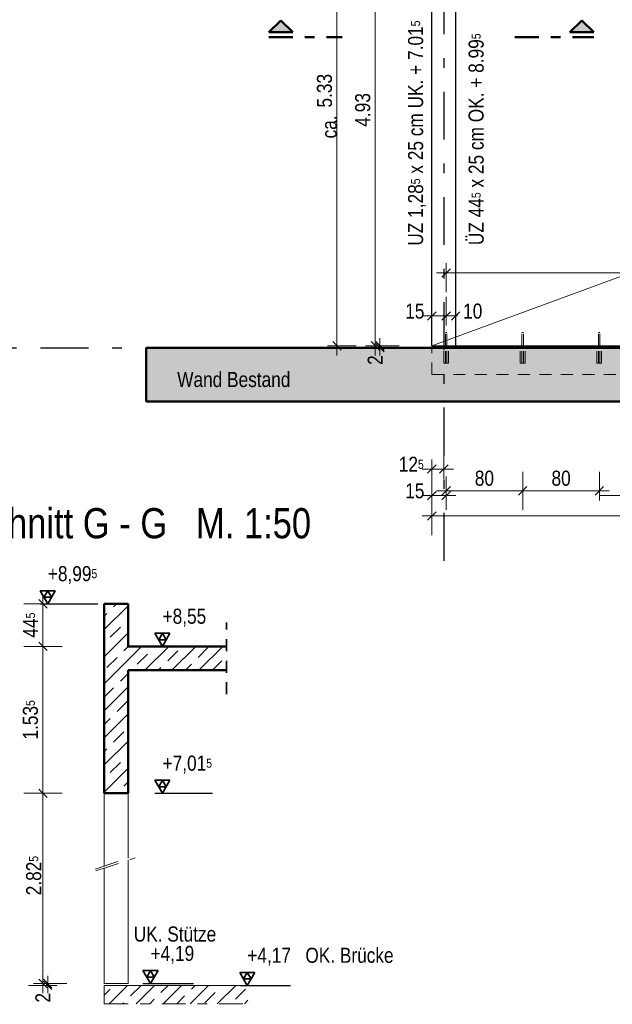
# Model space of a CAD drawing. Header units: millimetres. Extents: x 0 to 78.9, y -26.7 to 42.
# Tile 11 of 68: x 19.4 to 25.6, y 8 to 18.3. Entities that reach past the tile are written whole.
import ezdxf

# ---------------------------------------------------------------- set-up
doc = ezdxf.new("R2010")
doc.units = ezdxf.units.MM
for name, pattern in [('DASHDOT', [1, 0.5, -0.25, 0, -0.25]), ('DASHDOTX2', [2, 1, -0.5, 0, -0.5]), ('HIDDEN', [0.375, 0.25, -0.125])]:
    doc.linetypes.add(name, pattern=pattern)
for name, color, linetype, lineweight in [('Achsen', 7, 'Continuous', 20), ('Schraffuren', 7, 'Continuous', 20), ('Texte', 7, 'Continuous', 20)]:
    doc.layers.add(name, color=color, linetype=linetype, lineweight=lineweight)
doc.styles.add('Arial Narrow', font='ARIALN.TTF')
doc.dimstyles.new('Arch_Strakon_dimstyle', dxfattribs={"dimtxt": 11.25, "dimasz": 1, "dimexe": 1.25, "dimexo": 0.0625, "dimgap": 1, "dimtad": 0, "dimdec": 5, "dimzin": 12, "dimdsep": 46, "dimtxsty": 'Arial Narrow', "dimblk": 'Arrowhead_Tick', "dimsah": 1, "dimcen": 0, "dimse1": 1, "dimse2": 1, "dimclrd": 6, "dimclrt": 3, "dimazin": 0, "dimtfac": 1, "dimtdec": 4, "dimtmove": 0, "dimatfit": 3, "dimldrblk": 'NONE', "dimfxl": 1, "dimtvp": 1, "dimtolj": 1, "dimtzin": 0, "dimlwd": 13, "dimarcsym": 2})
pattern_1 = [(45, (0, 0), (-0.1414214, 0.1414214), [0.15, -0.1]), (45, (-0.07071, 0.07071), (-0.1414214, 0.1414214), [])]

# ---------------------------------------------------------------- blocks, each defined once
blk = doc.blocks.new('Arrowhead_Tick')
at = {"color": 0, "linetype": 'Continuous', "lineweight": -2}
for p, q in [((0, 20), (0, -10)), ((-1, 0), (0, 0)), ((10, 0), (0, 0))]:
    blk.add_line(p, q, dxfattribs=at)
at = {"color": 2, "linetype": 'Continuous', "lineweight": 35}
blk.add_line((4.4, 4.4), (-4.4, -4.4), dxfattribs=at)
blk = doc.blocks.new('*D336')
at = {"layer": 'Achsen', "color": 6, "linetype": 'Continuous', "lineweight": 13}
for p, q in [((23.15, 14.898), (23.15, 14.908)), ((23.15, 14.868), (23.15, 14.888)), ((23.15, 14.858), (23.15, 14.848))]:
    blk.add_line(p, q, dxfattribs=at)
at = {"layer": 'Defpoints', "color": 0}
for p in [(23.15, 14.888), (23.692, 14.888), (23.692, 14.868)]:
    blk.add_point(p, dxfattribs=at)
at = {"layer": 'Achsen', "color": 6, "lineweight": 13, "xscale": 0.01, "yscale": 0.01, "zscale": 0.01}
for p, rotation in [((23.15, 14.868), 90), ((23.15, 14.888), 270)]:
    blk.add_blockref('Arrowhead_Tick', p, dxfattribs=dict(at, rotation=rotation))
at = {"layer": 'Achsen', "color": 2, "lineweight": 35, "insert": (23.1, 14.739), "char_height": 0.1575, "attachment_point": 5, "rotation": 90, "style": 'Arial Narrow'}
blk.add_mtext('\\A1;2', dxfattribs=at)
blk = doc.blocks.new('_None')
blk = doc.blocks.new('*D337')
at = {"layer": 'Achsen', "color": 6, "linetype": 'Continuous', "lineweight": 13}
blk.add_line((23.1, 14.898), (23.1, 19.808), dxfattribs=at)
at = {"layer": 'Defpoints', "color": 0}
for p in [(23.1, 19.818), (23.692, 19.818), (23.692, 14.888)]:
    blk.add_point(p, dxfattribs=at)
at = {"layer": 'Achsen', "color": 6, "lineweight": 13, "xscale": 0.01, "yscale": 0.01, "zscale": 0.01}
for p, rotation in [((23.1, 19.818), 90), ((23.1, 14.888), 270)]:
    blk.add_blockref('Arrowhead_Tick', p, dxfattribs=dict(at, rotation=rotation))
at = {"layer": 'Achsen', "color": 2, "lineweight": 35, "insert": (22.97, 17.353), "char_height": 0.1575, "attachment_point": 5, "rotation": 90, "style": 'Arial Narrow'}
blk.add_mtext('\\A1;4.93', dxfattribs=at)
blk = doc.blocks.new('*D338')
at = {"layer": 'Achsen', "color": 6, "linetype": 'Continuous', "lineweight": 13}
blk.add_line((22.7, 14.898), (22.7, 20.208), dxfattribs=at)
at = {"layer": 'Defpoints', "color": 0}
for p in [(22.7, 20.218), (23.692, 20.218), (23.692, 14.888)]:
    blk.add_point(p, dxfattribs=at)
at = {"layer": 'Achsen', "color": 6, "lineweight": 13, "xscale": 0.01, "yscale": 0.01, "zscale": 0.01}
for p, rotation in [((22.7, 20.218), 90), ((22.7, 14.888), 270)]:
    blk.add_blockref('Arrowhead_Tick', p, dxfattribs=dict(at, rotation=rotation))
at = {"layer": 'Achsen', "color": 2, "lineweight": 35, "insert": (22.57, 17.553), "char_height": 0.1575, "attachment_point": 5, "rotation": 90, "style": 'Arial Narrow'}
blk.add_mtext('\\A1;5.33', dxfattribs=at)
blk = doc.blocks.new('*D398')
at = {"layer": 'Achsen', "color": 6, "linetype": 'Continuous', "lineweight": 13}
blk.add_line((23.702, 13.111), (38.369, 13.111), dxfattribs=at)
at = {"layer": 'Defpoints', "color": 0}
for p in [(23.692, 14.588), (38.379, 14.588), (38.379, 13.111)]:
    blk.add_point(p, dxfattribs=at)
at = {"layer": 'Achsen', "color": 6, "lineweight": 13, "xscale": 0.01, "yscale": 0.01, "zscale": 0.01}
blk.add_blockref('Arrowhead_Tick', (38.379, 13.111), dxfattribs=at)
at = {"layer": 'Achsen', "color": 6, "lineweight": 13, "xscale": 0.01, "yscale": 0.01, "zscale": 0.01, "rotation": 180}
blk.add_blockref('Arrowhead_Tick', (23.692, 13.111), dxfattribs=at)
at = {"layer": 'Achsen', "color": 2, "lineweight": 35, "insert": (31.036, 13.241), "char_height": 0.1575, "attachment_point": 5, "style": 'Arial Narrow'}
blk.add_mtext('\\A1;14.68{\\A1;\\H.6x;\\S5;}', dxfattribs=at)
blk = doc.blocks.new('*D402')
at = {"layer": 'Achsen', "color": 6, "linetype": 'Continuous', "lineweight": 13}
blk.add_line((23.702, 15.2), (23.832, 15.2), dxfattribs=at)
at = {"layer": 'Defpoints', "color": 0}
for p in [(23.842, 15.2), (23.842, 14.708), (23.692, 14.588)]:
    blk.add_point(p, dxfattribs=at)
at = {"layer": 'Achsen', "color": 6, "lineweight": 13, "xscale": 0.01, "yscale": 0.01, "zscale": 0.01}
blk.add_blockref('Arrowhead_Tick', (23.842, 15.2), dxfattribs=at)
at = {"layer": 'Achsen', "color": 6, "lineweight": 13, "xscale": 0.01, "yscale": 0.01, "zscale": 0.01, "rotation": 180}
blk.add_blockref('Arrowhead_Tick', (23.692, 15.2), dxfattribs=at)
at = {"layer": 'Achsen', "color": 2, "lineweight": 35, "insert": (23.514, 15.25), "char_height": 0.1575, "attachment_point": 5, "style": 'Arial Narrow'}
blk.add_mtext('\\A1;15', dxfattribs=at)
blk = doc.blocks.new('*D403')
at = {"layer": 'Achsen', "color": 6, "linetype": 'Continuous', "lineweight": 13}
for p, q in [((23.832, 15.2), (23.822, 15.2)), ((23.842, 15.2), (23.942, 15.2)), ((23.952, 15.2), (23.962, 15.2))]:
    blk.add_line(p, q, dxfattribs=at)
at = {"layer": 'Defpoints', "color": 0}
for p in [(23.942, 15.2), (23.942, 14.888), (23.842, 14.708)]:
    blk.add_point(p, dxfattribs=at)
at = {"layer": 'Achsen', "color": 6, "lineweight": 13, "xscale": 0.01, "yscale": 0.01, "zscale": 0.01}
blk.add_blockref('Arrowhead_Tick', (23.842, 15.2), dxfattribs=at)
at = {"layer": 'Achsen', "color": 6, "lineweight": 13, "xscale": 0.01, "yscale": 0.01, "zscale": 0.01, "rotation": 180}
blk.add_blockref('Arrowhead_Tick', (23.942, 15.2), dxfattribs=at)
at = {"layer": 'Achsen', "color": 2, "lineweight": 35, "insert": (24.12, 15.25), "char_height": 0.1575, "attachment_point": 5, "style": 'Arial Narrow'}
blk.add_mtext('\\A1;10', dxfattribs=at)
blk = doc.blocks.new('*D408')
at = {"layer": 'Achsen', "color": 6, "linetype": 'Continuous', "lineweight": 13}
blk.add_line((23.702, 13.323), (23.832, 13.323), dxfattribs=at)
at = {"layer": 'Defpoints', "color": 0}
for p in [(23.692, 14.888), (23.842, 14.708), (23.842, 13.323)]:
    blk.add_point(p, dxfattribs=at)
at = {"layer": 'Achsen', "color": 6, "lineweight": 13, "xscale": 0.01, "yscale": 0.01, "zscale": 0.01}
blk.add_blockref('Arrowhead_Tick', (23.842, 13.323), dxfattribs=at)
at = {"layer": 'Achsen', "color": 6, "lineweight": 13, "xscale": 0.01, "yscale": 0.01, "zscale": 0.01, "rotation": 180}
blk.add_blockref('Arrowhead_Tick', (23.692, 13.323), dxfattribs=at)
at = {"layer": 'Achsen', "color": 2, "lineweight": 35, "insert": (23.514, 13.373), "char_height": 0.1575, "attachment_point": 5, "style": 'Arial Narrow'}
blk.add_mtext('\\A1;15', dxfattribs=at)
blk = doc.blocks.new('*D409')
at = {"layer": 'Achsen', "color": 6, "linetype": 'Continuous', "lineweight": 13}
blk.add_line((23.852, 13.373), (24.632, 13.373), dxfattribs=at)
at = {"layer": 'Defpoints', "color": 0}
for p in [(23.842, 14.708), (24.642, 14.708), (24.642, 13.373)]:
    blk.add_point(p, dxfattribs=at)
at = {"layer": 'Achsen', "color": 6, "lineweight": 13, "xscale": 0.01, "yscale": 0.01, "zscale": 0.01}
blk.add_blockref('Arrowhead_Tick', (24.642, 13.373), dxfattribs=at)
at = {"layer": 'Achsen', "color": 6, "lineweight": 13, "xscale": 0.01, "yscale": 0.01, "zscale": 0.01, "rotation": 180}
blk.add_blockref('Arrowhead_Tick', (23.842, 13.373), dxfattribs=at)
at = {"layer": 'Achsen', "color": 2, "lineweight": 35, "insert": (24.242, 13.504), "char_height": 0.1575, "attachment_point": 5, "style": 'Arial Narrow'}
blk.add_mtext('\\A1;80', dxfattribs=at)
blk = doc.blocks.new('*D410')
at = {"layer": 'Achsen', "color": 6, "linetype": 'Continuous', "lineweight": 13}
blk.add_line((24.652, 13.373), (25.435, 13.373), dxfattribs=at)
at = {"layer": 'Defpoints', "color": 0}
for p in [(24.642, 14.708), (25.445, 14.708), (25.445, 13.373)]:
    blk.add_point(p, dxfattribs=at)
at = {"layer": 'Achsen', "color": 6, "lineweight": 13, "xscale": 0.01, "yscale": 0.01, "zscale": 0.01}
blk.add_blockref('Arrowhead_Tick', (25.445, 13.373), dxfattribs=at)
at = {"layer": 'Achsen', "color": 6, "lineweight": 13, "xscale": 0.01, "yscale": 0.01, "zscale": 0.01, "rotation": 180}
blk.add_blockref('Arrowhead_Tick', (24.642, 13.373), dxfattribs=at)
at = {"layer": 'Achsen', "color": 2, "lineweight": 35, "insert": (25.044, 13.504), "char_height": 0.1575, "attachment_point": 5, "style": 'Arial Narrow'}
blk.add_mtext('\\A1;80', dxfattribs=at)
blk = doc.blocks.new('*D415')
at = {"layer": 'Achsen', "color": 6, "linetype": 'Continuous', "lineweight": 13}
blk.add_line((23.852, 15.65), (38.218, 15.65), dxfattribs=at)
at = {"layer": 'Defpoints', "color": 0}
for p in [(38.228, 15.65), (23.842, 14.708), (38.228, 14.708)]:
    blk.add_point(p, dxfattribs=at)
at = {"layer": 'Achsen', "color": 6, "lineweight": 13, "xscale": 0.01, "yscale": 0.01, "zscale": 0.01}
blk.add_blockref('Arrowhead_Tick', (38.228, 15.65), dxfattribs=at)
at = {"layer": 'Achsen', "color": 6, "lineweight": 13, "xscale": 0.01, "yscale": 0.01, "zscale": 0.01, "rotation": 180}
blk.add_blockref('Arrowhead_Tick', (23.842, 15.65), dxfattribs=at)
blk = doc.blocks.new('*D416')
at = {"layer": 'Achsen', "color": 6, "linetype": 'Continuous', "lineweight": 13}
blk.add_line((23.702, 13.6), (23.808, 13.6), dxfattribs=at)
at = {"layer": 'Defpoints', "color": 0}
for p in [(23.692, 14.588), (23.818, 13.6), (23.818, 12.515)]:
    blk.add_point(p, dxfattribs=at)
at = {"layer": 'Achsen', "color": 6, "lineweight": 13, "xscale": 0.01, "yscale": 0.01, "zscale": 0.01}
blk.add_blockref('Arrowhead_Tick', (23.818, 13.6), dxfattribs=at)
at = {"layer": 'Achsen', "color": 6, "lineweight": 13, "xscale": 0.01, "yscale": 0.01, "zscale": 0.01, "rotation": 180}
blk.add_blockref('Arrowhead_Tick', (23.692, 13.6), dxfattribs=at)
at = {"layer": 'Achsen', "color": 2, "lineweight": 35, "insert": (23.477, 13.65), "char_height": 0.1575, "attachment_point": 5, "style": 'Arial Narrow'}
blk.add_mtext('\\A1;12{\\A1;\\H.6x;\\S5;}', dxfattribs=at)
blk = doc.blocks.new('*D446')
at = {"color": 6, "linetype": 'Continuous', "lineweight": 13}
blk.add_line((19.625, 10.223), (19.625, 11.738), dxfattribs=at)
at = {"layer": 'Defpoints', "color": 0}
for p in [(19.625, 11.748), (20.517, 11.748), (20.267, 10.213)]:
    blk.add_point(p, dxfattribs=at)
at = {"color": 6, "lineweight": 13, "xscale": 0.01, "yscale": 0.01, "zscale": 0.01}
for p, rotation in [((19.625, 11.748), 90), ((19.625, 10.213), 270)]:
    blk.add_blockref('Arrowhead_Tick', p, dxfattribs=dict(at, rotation=rotation))
at = {"color": 2, "lineweight": 35, "insert": (19.495, 10.98), "char_height": 0.1575, "attachment_point": 5, "rotation": 90, "style": 'Arial Narrow'}
blk.add_mtext('\\A1;1.53{\\A1;\\H.6x;\\S5;}', dxfattribs=at)
blk = doc.blocks.new('*D447')
at = {"color": 6, "linetype": 'Continuous', "lineweight": 13}
blk.add_line((19.625, 11.758), (19.625, 12.183), dxfattribs=at)
at = {"layer": 'Defpoints', "color": 0}
for p in [(19.625, 12.193), (20.267, 12.193), (20.517, 11.748)]:
    blk.add_point(p, dxfattribs=at)
at = {"color": 6, "lineweight": 13, "xscale": 0.01, "yscale": 0.01, "zscale": 0.01}
for p, rotation in [((19.625, 12.193), 90), ((19.625, 11.748), 270)]:
    blk.add_blockref('Arrowhead_Tick', p, dxfattribs=dict(at, rotation=rotation))
at = {"color": 2, "lineweight": 35, "insert": (19.496, 11.97), "char_height": 0.1575, "attachment_point": 5, "rotation": 90, "style": 'Arial Narrow'}
blk.add_mtext('\\A1;44{\\A1;\\H.6x;\\S5;}', dxfattribs=at)
blk = doc.blocks.new('*D581')
at = {"layer": 'Defpoints', "color": 0}
for p in [(19.675, 8.226), (20.267, 8.226), (20.267, 8.206)]:
    blk.add_point(p, dxfattribs=at)
at = {"layer": 'Schraffuren', "color": 6, "linetype": 'Continuous', "lineweight": 13}
for p, q in [((19.675, 8.236), (19.675, 8.246)), ((19.675, 8.206), (19.675, 8.226)), ((19.675, 8.196), (19.675, 8.186))]:
    blk.add_line(p, q, dxfattribs=at)
at = {"layer": 'Schraffuren', "color": 6, "lineweight": 13, "xscale": 0.01, "yscale": 0.01, "zscale": 0.01}
for p, rotation in [((19.675, 8.206), 90), ((19.675, 8.226), 270)]:
    blk.add_blockref('Arrowhead_Tick', p, dxfattribs=dict(at, rotation=rotation))
at = {"layer": 'Schraffuren', "color": 2, "lineweight": 35, "insert": (19.625, 8.077), "char_height": 0.1575, "attachment_point": 5, "rotation": 90, "style": 'Arial Narrow'}
blk.add_mtext('\\A1;2', dxfattribs=at)
blk = doc.blocks.new('*D583')
at = {"color": 6, "linetype": 'Continuous', "lineweight": 13}
blk.add_line((19.625, 8.236), (19.625, 10.203), dxfattribs=at)
at = {"layer": 'Defpoints', "color": 0}
for p in [(19.625, 10.213), (20.267, 10.213), (20.267, 8.226)]:
    blk.add_point(p, dxfattribs=at)
at = {"color": 6, "lineweight": 13, "xscale": 0.01, "yscale": 0.01, "zscale": 0.01}
for p, rotation in [((19.625, 10.213), 90), ((19.625, 8.226), 270)]:
    blk.add_blockref('Arrowhead_Tick', p, dxfattribs=dict(at, rotation=rotation))

msp = doc.modelspace()

# ---------------------------------------------------------------- hatches: boundary and pattern name
at = {"lineweight": 25, "true_color": 0x0000ff}
for points in [[(22.114058, 18.2885059), (21.989058, 18.1635059), (22.239058, 18.1635059)], [(25.260142, 18.2885059), (25.135142, 18.1635059), (25.385142, 18.1635059)]]:
    msp.add_hatch(color=5, dxfattribs=at).paths.add_polyline_path(points)
at = {"layer": 'Schraffuren', "lineweight": 35, "true_color": 0x4b4b4b}
msp.add_hatch(color=251, dxfattribs=at).paths.add_polyline_path([(41.3536483, 14.867572), (41.3536483, 14.307572), (20.7060671, 14.307572), (20.7060671, 14.867572)])
at = {"layer": 'Schraffuren', "lineweight": 35}
h = msp.add_hatch(dxfattribs=at)
h.set_pattern_fill('bB', color=2, scale=0.01, angle=45, style=0, pattern_type=2)
h.set_pattern_definition(pattern_1)
h.paths.add_polyline_path([(20.2669849, 11.7479757), (20.5169849, 11.7479757), (20.5169849, 12.1929757), (20.2669849, 12.1929757)])
h = msp.add_hatch(dxfattribs=at)
h.set_pattern_fill('bB', color=2, scale=0.01, angle=45, style=0, pattern_type=2)
h.set_pattern_definition(pattern_1)
h.paths.add_polyline_path([(21.5438182, 11.4979757), (21.5438182, 11.7479757), (20.2669849, 11.7479757), (20.2669849, 11.4979757)])
h = msp.add_hatch(dxfattribs=at)
h.set_pattern_fill('bB', color=2, scale=0.01, angle=45, style=0, pattern_type=2)
h.set_pattern_definition(pattern_1)
h.paths.add_polyline_path([(20.2669849, 10.2129757), (20.5169849, 10.2129757), (20.5169849, 11.4979757), (20.2669849, 11.4979757)])
at = {"layer": 'Schraffuren', "lineweight": 13}
h = msp.add_hatch(dxfattribs=at)
h.set_pattern_fill('bB', color=6, scale=0.01, angle=45, style=0, pattern_type=2)
h.set_pattern_definition(pattern_1)
h.paths.add_polyline_path([(21.7622233, 8.2057492), (21.7699988, 8.0138331), (20.2669849, 8.0138331), (20.2669849, 8.2057492)])

# ---------------------------------------------------------------- linework, layer by layer
at = {"color": 5, "linetype": 'Continuous', "lineweight": 18}
msp.add_line((23.692245, 14.887572), (38.187245, 20.2183897), dxfattribs=at)
at = {"color": 4, "linetype": 'Continuous', "lineweight": 50}
for p, q in [((22.114058, 18.2885059), (21.989058, 18.1635059)), ((22.239058, 18.1635059), (22.114058, 18.2885059)), ((25.260142, 18.2885059), (25.135142, 18.1635059)), ((25.385142, 18.1635059), (25.260142, 18.2885059)), ((21.989058, 18.1635059), (22.239058, 18.1635059)), ((25.135142, 18.1635059), (25.385142, 18.1635059))]:
    msp.add_line(p, q, dxfattribs=at)
at = {"color": 4, "linetype": 'DASHDOT', "lineweight": 50, "ltscale": 0.5}
for p, q in [((21.989058, 18.1135059), (22.7531769, 18.1135059)), ((24.5616144, 18.1135059), (25.385142, 18.1135059))]:
    msp.add_line(p, q, dxfattribs=at)
at = {"color": 6, "linetype": 'HIDDEN', "lineweight": 13, "ltscale": 0.5}
for p, q in [((23.834245, 15.0283995), (23.8348539, 15.0283995)), ((23.834245, 14.887572), (23.834245, 15.0283995)), ((23.8348539, 15.0283995), (23.8365881, 15.0283995)), ((23.8365881, 15.0283995), (23.8391835, 15.0283995)), ((23.8391835, 15.0283995), (23.842245, 15.0283995)), ((23.842245, 15.0283995), (23.8453064, 15.0283995)), ((23.8453064, 15.0283995), (23.8479018, 15.0283995)), ((23.8479018, 15.0283995), (23.849636, 15.0283995)), ((23.849636, 15.0283995), (23.850245, 15.0283995)), ((23.850245, 14.887572), (23.850245, 15.0283995)), ((24.634245, 15.0283995), (24.6348539, 15.0283995)), ((24.634245, 14.887572), (24.634245, 15.0283995)), ((24.6348539, 15.0283995), (24.6365881, 15.0283995)), ((24.6365881, 15.0283995), (24.6391835, 15.0283995)), ((24.6391835, 15.0283995), (24.642245, 15.0283995)), ((24.642245, 15.0283995), (24.6453064, 15.0283995)), ((24.6453064, 15.0283995), (24.6479018, 15.0283995)), ((24.6479018, 15.0283995), (24.649636, 15.0283995)), ((24.649636, 15.0283995), (24.650245, 15.0283995)), ((24.650245, 14.887572), (24.650245, 15.0283995)), ((25.434245, 15.0283995), (25.4348539, 15.0283995)), ((25.434245, 14.887572), (25.434245, 15.0283995)), ((25.4348539, 15.0283995), (25.4365881, 15.0283995)), ((25.4365881, 15.0283995), (25.4391835, 15.0283995)), ((25.4391835, 15.0283995), (25.442245, 15.0283995)), ((25.442245, 15.0283995), (25.4453064, 15.0283995)), ((25.4453064, 15.0283995), (25.4479018, 15.0283995)), ((25.4479018, 15.0283995), (25.449636, 15.0283995)), ((25.449636, 15.0283995), (25.450245, 15.0283995)), ((25.450245, 14.887572), (25.450245, 15.0283995)), ((23.692245, 14.587572), (23.692245, 14.867572)), ((23.817245, 14.7083995), (23.817245, 14.867572)), ((23.834245, 14.7083995), (23.834245, 14.867572)), ((23.850245, 14.7083995), (23.850245, 14.867572)), ((23.867245, 14.7083995), (23.867245, 14.867572)), ((24.617245, 14.7083995), (24.617245, 14.867572)), ((24.634245, 14.7083995), (24.634245, 14.867572)), ((24.650245, 14.7083995), (24.650245, 14.867572)), ((24.667245, 14.7083995), (24.667245, 14.867572)), ((25.417245, 14.7083995), (25.417245, 14.867572)), ((25.434245, 14.7083995), (25.434245, 14.867572)), ((25.450245, 14.7083995), (25.450245, 14.867572)), ((25.467245, 14.7083995), (25.467245, 14.867572)), ((23.817245, 14.7083995), (23.819148, 14.7083995)), ((23.819148, 14.7083995), (23.8245673, 14.7083995)), ((23.8245673, 14.7083995), (23.8326779, 14.7083995)), ((23.8326779, 14.7083995), (23.842245, 14.7083995)), ((23.842245, 14.7083995), (23.8518121, 14.7083995)), ((23.8518121, 14.7083995), (23.8599226, 14.7083995)), ((23.8599226, 14.7083995), (23.865342, 14.7083995)), ((23.865342, 14.7083995), (23.867245, 14.7083995)), ((24.617245, 14.7083995), (24.619148, 14.7083995)), ((24.619148, 14.7083995), (24.6245673, 14.7083995)), ((24.6245673, 14.7083995), (24.6326779, 14.7083995)), ((24.6326779, 14.7083995), (24.642245, 14.7083995)), ((24.642245, 14.7083995), (24.6518121, 14.7083995)), ((24.6518121, 14.7083995), (24.6599226, 14.7083995)), ((24.6599226, 14.7083995), (24.665342, 14.7083995)), ((24.665342, 14.7083995), (24.667245, 14.7083995)), ((25.417245, 14.7083995), (25.419148, 14.7083995)), ((25.419148, 14.7083995), (25.4245673, 14.7083995)), ((25.4245673, 14.7083995), (25.4326779, 14.7083995)), ((25.4326779, 14.7083995), (25.442245, 14.7083995)), ((25.442245, 14.7083995), (25.4518121, 14.7083995)), ((25.4518121, 14.7083995), (25.4599226, 14.7083995)), ((25.4599226, 14.7083995), (25.465342, 14.7083995)), ((25.465342, 14.7083995), (25.467245, 14.7083995)), ((23.692245, 14.587572), (38.3792438, 14.587572))]:
    msp.add_line(p, q, dxfattribs=at)
at = {"color": 2, "linetype": 'Continuous', "lineweight": 35}
for p, q in [((19.7539117, 12.3293707), (19.5964117, 12.3293707)), ((19.5964117, 12.3293707), (19.6751617, 12.1929757)), ((19.6751617, 12.3293707), (19.6357867, 12.2611732)), ((19.6357867, 12.2611732), (19.7145367, 12.2611732)), ((19.6751617, 12.1929757), (19.7539117, 12.3293707)), ((19.7145367, 12.2611732), (19.6751617, 12.3293707)), ((20.9539117, 11.8843707), (20.7964117, 11.8843707)), ((20.7964117, 11.8843707), (20.8751617, 11.7479757)), ((20.8751617, 11.8843707), (20.8357867, 11.8161732)), ((20.8751617, 11.7479757), (20.9539117, 11.8843707)), ((20.9145367, 11.8161732), (20.8751617, 11.8843707)), ((20.8357867, 11.8161732), (20.9145367, 11.8161732)), ((20.9539117, 10.3493707), (20.7964117, 10.3493707)), ((20.7964117, 10.3493707), (20.8751617, 10.2129757)), ((20.8751617, 10.3493707), (20.8357867, 10.2811732)), ((20.8751617, 10.2129757), (20.9539117, 10.3493707)), ((20.9145367, 10.2811732), (20.8751617, 10.3493707)), ((20.8357867, 10.2811732), (20.9145367, 10.2811732)), ((20.82875, 8.3621442), (20.67125, 8.3621442)), ((20.67125, 8.3621442), (20.75, 8.2257492)), ((20.75, 8.3621442), (20.710625, 8.2939467)), ((20.75, 8.2257492), (20.82875, 8.3621442)), ((20.789375, 8.2939467), (20.75, 8.3621442)), ((21.8409733, 8.3421442), (21.6834733, 8.3421442)), ((21.6834733, 8.3421442), (21.7622233, 8.2057492)), ((21.7622233, 8.3421442), (21.7228483, 8.2739467)), ((21.7622233, 8.2057492), (21.8409733, 8.3421442)), ((21.8015983, 8.2739467), (21.7622233, 8.3421442)), ((20.710625, 8.2939467), (20.789375, 8.2939467)), ((21.7228483, 8.2739467), (21.8015983, 8.2739467))]:
    msp.add_line(p, q, dxfattribs=at)
at = {"color": 3, "linetype": 'Continuous', "lineweight": 25}
for p, q in [((19.5964117, 12.1929757), (20.2000304, 12.1929757)), ((20.7964117, 11.7479757), (21.3256117, 11.7479757)), ((20.7964117, 10.2129757), (21.4000304, 10.2129757)), ((20.67125, 8.2257492), (21.20045, 8.2257492)), ((21.6834733, 8.2057492), (22.2126733, 8.2057492))]:
    msp.add_line(p, q, dxfattribs=at)
at = {"color": 2, "linetype": 'HIDDEN', "lineweight": 35, "ltscale": 0.5}
msp.add_line((21.5438182, 11.2479757), (21.5438182, 11.9979757), dxfattribs=at)
at = {"color": 5, "linetype": 'DASHDOT', "lineweight": 18, "ltscale": 0.5}
for p, q in [((20.1720805, 9.4219192), (20.5107702, 9.5326447)), ((20.1782952, 9.4029093), (20.5906784, 9.5377268))]:
    msp.add_line(p, q, dxfattribs=at)
at = {"layer": 'Achsen', "color": 3, "linetype": 'DASHDOTX2', "lineweight": 25, "ltscale": 0.5}
for p, q in [((23.8176415, 39.542572), (23.8176415, 12.5145336)), ((3.1006415, 14.8683995), (42.9732145, 14.8683995))]:
    msp.add_line(p, q, dxfattribs=at)
at = {"layer": 'Achsen', "color": 3, "linetype": 'Continuous', "lineweight": 25}
for p, q in [((23.692245, 14.887572), (23.692245, 19.8108559)), ((23.942245, 14.887572), (23.942245, 19.8108559)), ((23.692245, 14.887572), (23.942245, 14.887572)), ((23.834245, 14.867572), (23.834245, 14.887572)), ((23.850245, 14.867572), (23.850245, 14.887572)), ((23.942245, 14.887572), (38.1276938, 14.887572)), ((24.634245, 14.867572), (24.634245, 14.887572)), ((24.650245, 14.867572), (24.650245, 14.887572)), ((25.434245, 14.867572), (25.434245, 14.887572)), ((25.450245, 14.867572), (25.450245, 14.887572))]:
    msp.add_line(p, q, dxfattribs=at)
at = {"layer": 'Achsen', "color": 6, "linetype": 'Continuous', "lineweight": 13}
msp.add_line((25.4453064, 13.3233819), (27.019692, 13.3233819), dxfattribs=at)
at = {"layer": 'Achsen', "color": 5, "linetype": 'Continuous', "lineweight": 18}
for p, q in [((20.2669849, 10.2129757), (20.2669849, 9.4529456)), ((20.5169849, 10.2129757), (20.5169849, 9.5346764)), ((20.5169849, 9.5136348), (20.5169849, 8.2257492)), ((20.2669849, 9.431904), (20.2669849, 8.2257492)), ((20.2669849, 8.2257492), (20.5169849, 8.2257492)), ((20.2669849, 8.2057492), (21.7622233, 8.2057492)), ((20.2669849, 8.2057492), (20.2669849, 8.0138331))]:
    msp.add_line(p, q, dxfattribs=at)
at = {"layer": 'Achsen', "color": 5, "linetype": 'DASHDOT', "lineweight": 18, "ltscale": 0.5}
msp.add_line((20.2669849, 8.0138331), (21.7699988, 8.0138331), dxfattribs=at)
at = {"layer": 'Achsen', "color": 9, "linetype": 'Continuous', "lineweight": 0}
msp.add_circle((25.4453064, 14.7083995), 0.00111, dxfattribs=at)
at = {"layer": 'Texte', "color": 4, "linetype": 'Continuous', "lineweight": 50}
for p, q in [((20.7060671, 14.867572), (41.3536483, 14.867572)), ((20.7060671, 14.307572), (20.7060671, 14.867572)), ((20.7060671, 14.307572), (41.3536483, 14.307572)), ((20.2669849, 11.7479757), (20.2669849, 12.1929757)), ((20.2669849, 12.1929757), (20.5169849, 12.1929757)), ((20.5169849, 11.7479757), (20.5169849, 12.1929757)), ((20.2669849, 11.4979757), (20.2669849, 11.7479757)), ((20.5169849, 11.7479757), (21.5438182, 11.7479757)), ((20.2669849, 10.2129757), (20.2669849, 11.4979757)), ((20.5169849, 10.2129757), (20.5169849, 11.4979757)), ((20.5169849, 11.4979757), (21.5438182, 11.4979757)), ((20.2669849, 10.2129757), (20.5169849, 10.2129757))]:
    msp.add_line(p, q, dxfattribs=at)

# ---------------------------------------------------------------- texts
at = {"color": 2, "lineweight": 35, "style": 'Arial Narrow'}
msp.add_text('ca.', height=0.1575, rotation=90, dxfattribs=at).set_placement((22.6976646, 17.0551109))
msp.add_text('UK. Stütze', height=0.1575, dxfattribs=at).set_placement((20.5750922, 8.6640211))
at = {"color": 2, "lineweight": 35, "char_height": 0.1575, "attachment_point": 7, "rotation": 90, "line_spacing_factor": 0.9, "style": 'Arial Narrow'}
for s, insert in [('UZ 1,28{\\A1;\\H.6x;\\S5;} x 25 cm UK. + 7.01{\\A1;\\H.6x;\\S5;}', (23.6303876, 15.9343616)), ('ÜZ 44{\\A1;\\H.6x;\\S5;} x 25 cm OK. + 8.99{\\A1;\\H.6x;\\S5;}', (24.2362743, 15.9398697)), ('2.82{\\A1;\\H.6x;\\S5;}', (19.6094178, 9.1473545))]:
    msp.add_mtext(s, dxfattribs=dict(at, insert=insert))
at = {"color": 2, "lineweight": 35, "char_height": 0.1575, "attachment_point": 1, "line_spacing_factor": 0.9, "style": 'Arial Narrow'}
for s, insert in [(' +8,99{\\A1;\\H.6x;\\S5;}', (19.6263367, 12.5867257)), (' +8,55', (20.8263367, 12.1417257)), (' +7,01{\\A1;\\H.6x;\\S5;}', (20.8263367, 10.6067257)), (' +4,19', (20.7005286, 8.6194992)), (' +4,17   OK. Brücke', (21.7124936, 8.5994992))]:
    msp.add_mtext(s, dxfattribs=dict(at, insert=insert))
at = {"layer": 'Achsen', "color": 2, "lineweight": 35, "style": 'Arial Narrow'}
msp.add_text('Wand Bestand', height=0.1575, dxfattribs=at).set_placement((21.0295059, 14.4575748))
at = {"layer": 'Achsen', "color": 1, "lineweight": 70, "style": 'Arial Narrow'}
msp.add_text('Schnitt G - G   M. 1:50', height=0.315, dxfattribs=at).set_placement((18.8390086, 12.8772183))

# ---------------------------------------------------------------- dimensions: what is measured, and where the dimension line sits
at = {"lineweight": 35}
for base, p1, p2, text, override, picture, middle in [((19.6251617, 12.1929757), (20.5169849, 11.7479757), (20.2669849, 12.1929757), '44{\\A1;\\H.6x;\\S5;}', {"dimscale": 0.01, "dimtxt": 15.75, "dimasz": 1, "dimgap": 5, "dimtad": 1, "dimjust": 0, "dimtih": 0, "dimtoh": 0, "dimdec": 5, "dimdsep": 46, "dimtxsty": 'Arial Narrow', "dimclrd": 6, "dimclrt": 2, "dimtix": 1, "dimtofl": 255, "dimtmove": 0, "dimatfit": 2, "dimfxl": 0, "dimfxlon": 0, "dimtvp": 31.746032, "dimlwd": 13}, '*D447', (19.6251617, 11.9704757)), ((19.6251617, 11.7479757), (20.2669849, 10.2129757), (20.5169849, 11.7479757), '1.53{\\A1;\\H.6x;\\S5;}', {"dimscale": 0.01, "dimtxt": 15.75, "dimasz": 1, "dimgap": 5, "dimtad": 1, "dimjust": 0, "dimtih": 0, "dimtoh": 0, "dimdec": 5, "dimdsep": 46, "dimtxsty": 'Arial Narrow', "dimclrd": 6, "dimclrt": 2, "dimtix": 1, "dimtofl": 255, "dimtmove": 0, "dimatfit": 2, "dimfxl": 0, "dimfxlon": 0, "dimtvp": 31.746032, "dimlwd": 13}, '*D446', (19.6251617, 10.9804757)), ((19.6251617, 10.2129757), (20.2669849, 8.2257492), (20.2669849, 10.2129757), ' ', {"dimscale": 0.01, "dimtxt": 15, "dimasz": 1, "dimgap": 5, "dimtad": 1, "dimjust": 0, "dimtih": 0, "dimtoh": 0, "dimdec": 5, "dimdsep": 46, "dimtxsty": 'Arial Narrow', "dimclrd": 6, "dimclrt": 2, "dimtix": 1, "dimtofl": 255, "dimtmove": 0, "dimatfit": 2, "dimfxl": 0, "dimfxlon": 0, "dimtvp": 33.333333, "dimlwd": 13}, '*D583', (19.6251617, 9.2193624))]:
    dim = msp.add_linear_dim(base=base, p1=p1, p2=p2, angle=90, text=text, dimstyle='Arch_Strakon_dimstyle', override=override, dxfattribs=at)
    dim.commit()
    dim.dimension.update_dxf_attribs({"geometry": picture, "text_midpoint": middle, "dimtype": 160})
at = {"layer": 'Achsen', "lineweight": 35}
for base, p1, p2, text, override, picture, middle in [((22.7, 20.2183897), (23.692245, 14.887572), (23.692245, 20.2183897), '5.33', {"dimscale": 0.01, "dimtxt": 15.75, "dimasz": 1, "dimgap": 5, "dimtad": 1, "dimjust": 0, "dimtih": 0, "dimtoh": 0, "dimdec": 5, "dimdsep": 46, "dimtxsty": 'Arial Narrow', "dimclrd": 6, "dimclrt": 2, "dimtix": 1, "dimtofl": 255, "dimtmove": 0, "dimatfit": 2, "dimfxl": 0, "dimfxlon": 0, "dimtvp": 31.746032, "dimlwd": 13}, '*D338', (22.7, 17.5529809)), ((23.1, 19.8183897), (23.692245, 14.887572), (23.692245, 19.8183897), '4.93', {"dimscale": 0.01, "dimtxt": 15.75, "dimasz": 1, "dimgap": 5, "dimtad": 1, "dimjust": 0, "dimtih": 0, "dimtoh": 0, "dimdec": 5, "dimdsep": 46, "dimtxsty": 'Arial Narrow', "dimclrd": 6, "dimclrt": 2, "dimtix": 1, "dimtofl": 255, "dimtmove": 0, "dimatfit": 2, "dimfxl": 0, "dimfxlon": 0, "dimtvp": 31.746032, "dimlwd": 13}, '*D337', (23.1, 17.3529809)), ((23.15, 14.887572), (23.692245, 14.867572), (23.692245, 14.887572), '2', {"dimscale": 0.01, "dimtxt": 15.75, "dimasz": 1, "dimgap": 5, "dimtad": 1, "dimjust": 0, "dimtih": 0, "dimtoh": 0, "dimdec": 5, "dimdsep": 46, "dimtxsty": 'Arial Narrow', "dimclrd": 6, "dimclrt": 2, "dimtix": 0, "dimtofl": 255, "dimtmove": 2, "dimatfit": 2, "dimfxl": 0, "dimfxlon": 0, "dimtvp": 31.746032, "dimlwd": 13}, '*D336', (23.1, 14.7392095))]:
    dim = msp.add_linear_dim(base=base, p1=p1, p2=p2, angle=90, text=text, dimstyle='Arch_Strakon_dimstyle', override=override, dxfattribs=at)
    dim.commit()
    dim.dimension.update_dxf_attribs({"geometry": picture, "text_midpoint": middle, "dimtype": 160})
for base, p1, p2, text, override, picture, middle in [((38.2276938, 15.65), (23.842245, 14.7083995), (38.2276938, 14.7083995), ' ', {"dimscale": 0.01, "dimtxt": 15, "dimasz": 1, "dimgap": 5, "dimtad": 1, "dimjust": 0, "dimtih": 0, "dimtoh": 0, "dimdec": 5, "dimdsep": 46, "dimtxsty": 'Arial Narrow', "dimclrd": 6, "dimclrt": 2, "dimtix": 1, "dimtofl": 255, "dimtmove": 0, "dimatfit": 2, "dimfxl": 0, "dimfxlon": 0, "dimtvp": 33.333333, "dimlwd": 13}, '*D415', (31.0349694, 15.65)), ((23.842245, 15.2), (23.692245, 14.587572), (23.842245, 14.7083995), '15', {"dimscale": 0.01, "dimtxt": 15.75, "dimasz": 1, "dimgap": 5, "dimtad": 1, "dimjust": 0, "dimtih": 0, "dimtoh": 0, "dimdec": 5, "dimdsep": 46, "dimtxsty": 'Arial Narrow', "dimclrd": 6, "dimclrt": 2, "dimtix": 0, "dimtofl": 255, "dimtmove": 2, "dimatfit": 2, "dimfxl": 0, "dimfxlon": 0, "dimtvp": 31.746032, "dimlwd": 13}, '*D402', (23.51427, 15.25)), ((23.942245, 15.2), (23.842245, 14.7083995), (23.942245, 14.887572), '10', {"dimscale": 0.01, "dimtxt": 15.75, "dimasz": 1, "dimgap": 5, "dimtad": 1, "dimjust": 4, "dimtih": 0, "dimtoh": 0, "dimdec": 5, "dimdsep": 46, "dimtxsty": 'Arial Narrow', "dimclrd": 6, "dimclrt": 2, "dimtix": 0, "dimtofl": 255, "dimtmove": 2, "dimatfit": 2, "dimfxl": 0, "dimfxlon": 0, "dimtvp": 31.746032, "dimlwd": 13}, '*D403', (24.12022, 15.25)), ((23.842245, 13.3233819), (23.692245, 14.887572), (23.842245, 14.7083995), '15', {"dimscale": 0.01, "dimtxt": 15.75, "dimasz": 1, "dimgap": 5, "dimtad": 1, "dimjust": 0, "dimtih": 0, "dimtoh": 0, "dimdec": 5, "dimdsep": 46, "dimtxsty": 'Arial Narrow', "dimclrd": 6, "dimclrt": 2, "dimtix": 0, "dimtofl": 255, "dimtmove": 2, "dimatfit": 2, "dimfxl": 0, "dimfxlon": 0, "dimtvp": 31.746032, "dimlwd": 13}, '*D408', (23.51427, 13.3733819)), ((24.642245, 13.3733819), (23.842245, 14.7083995), (24.642245, 14.7083995), '80', {"dimscale": 0.01, "dimtxt": 15.75, "dimasz": 1, "dimgap": 5, "dimtad": 1, "dimjust": 0, "dimtih": 0, "dimtoh": 0, "dimdec": 2, "dimdsep": 46, "dimtxsty": 'Arial Narrow', "dimclrd": 6, "dimclrt": 2, "dimtix": 1, "dimtofl": 255, "dimtmove": 0, "dimatfit": 2, "dimfxl": 0, "dimfxlon": 0, "dimtvp": 31.746032, "dimlwd": 13}, '*D409', (24.242245, 13.3733819)), ((25.4453064, 13.3733819), (24.642245, 14.7083995), (25.4453064, 14.7083995), '80', {"dimscale": 0.01, "dimtxt": 15.75, "dimasz": 1, "dimgap": 5, "dimtad": 1, "dimjust": 0, "dimtih": 0, "dimtoh": 0, "dimdec": 2, "dimdsep": 46, "dimtxsty": 'Arial Narrow', "dimclrd": 6, "dimclrt": 2, "dimtix": 1, "dimtofl": 255, "dimtmove": 0, "dimatfit": 2, "dimfxl": 0, "dimfxlon": 0, "dimtvp": 31.746032, "dimlwd": 13}, '*D410', (25.0437757, 13.3733819)), ((23.8176415, 13.6), (23.692245, 14.587572), (23.8176415, 12.5145336), '12{\\A1;\\H.6x;\\S5;}', {"dimscale": 0.01, "dimtxt": 15.75, "dimasz": 1, "dimgap": 5, "dimtad": 1, "dimjust": 0, "dimtih": 0, "dimtoh": 0, "dimdec": 5, "dimdsep": 46, "dimtxsty": 'Arial Narrow', "dimclrd": 6, "dimclrt": 2, "dimtix": 0, "dimtofl": 255, "dimtmove": 2, "dimatfit": 2, "dimfxl": 0, "dimfxlon": 0, "dimtvp": 31.746032, "dimlwd": 13}, '*D416', (23.4770606, 13.65)), ((38.3792438, 13.1106362), (23.692245, 14.587572), (38.3792438, 14.587572), '14.68{\\A1;\\H.6x;\\S5;}', {"dimscale": 0.01, "dimtxt": 15.75, "dimasz": 1, "dimgap": 5, "dimtad": 1, "dimjust": 0, "dimtih": 0, "dimtoh": 0, "dimdec": 5, "dimdsep": 46, "dimtxsty": 'Arial Narrow', "dimclrd": 6, "dimclrt": 2, "dimtix": 1, "dimtofl": 255, "dimtmove": 0, "dimatfit": 2, "dimfxl": 0, "dimfxlon": 0, "dimtvp": 31.746032, "dimlwd": 13}, '*D398', (31.0357444, 13.1106362))]:
    dim = msp.add_linear_dim(base=base, p1=p1, p2=p2, text=text, dimstyle='Arch_Strakon_dimstyle', override=override, dxfattribs=at)
    dim.commit()
    dim.dimension.update_dxf_attribs({"geometry": picture, "text_midpoint": middle, "dimtype": 160})
at = {"layer": 'Schraffuren', "lineweight": 35}
dim = msp.add_linear_dim(base=(19.6751617, 8.2257492), p1=(20.2669849, 8.2057492), p2=(20.2669849, 8.2257492), angle=90, text='2', dimstyle='Arch_Strakon_dimstyle', override={"dimscale": 0.01, "dimtxt": 15.75, "dimasz": 1, "dimgap": 5, "dimtad": 0, "dimjust": 0, "dimtih": 0, "dimtoh": 0, "dimdec": 5, "dimdsep": 46, "dimtxsty": 'Arial Narrow', "dimclrd": 6, "dimclrt": 2, "dimtix": 0, "dimtofl": 255, "dimtmove": 2, "dimatfit": 2, "dimfxl": 0, "dimfxlon": 0, "dimtvp": 31.746032, "dimlwd": 13}, dxfattribs=at)
dim.commit()
dim.dimension.update_dxf_attribs({"geometry": '*D581', "text_midpoint": (19.6251617, 8.0773867), "dimtype": 160})

doc.saveas('drawing.dxf')
